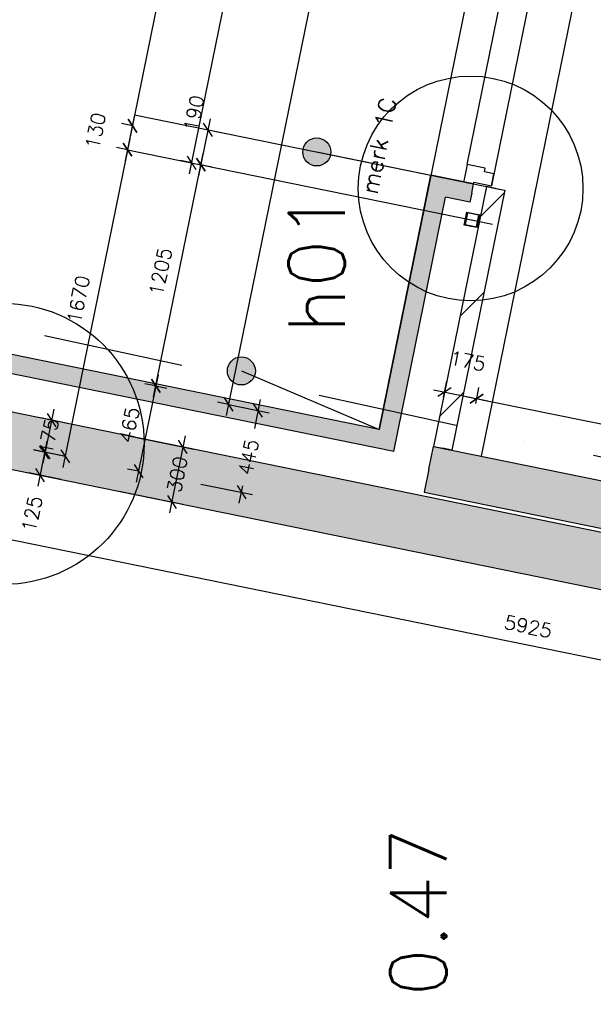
# Model space of a CAD drawing. Extents: x -29284 to 2055880, y -64816 to 121103.
# Tile 37 of 123: x 17678 to 20742, y 43901 to 49157. Entities that reach past the tile are written whole.
import ezdxf

# ---------------------------------------------------------------- set-up
doc = ezdxf.new("R2010")
doc.units = 0
doc.header["$LTSCALE"] = 50
doc.header["$MEASUREMENT"] = 0
doc.header["$PDMODE"] = 3
doc.header["$PDSIZE"] = 0.1
doc.linetypes.add('DASHDOT', pattern=[1, 0.5, -0.25, 0, -0.25])
doc.layers.get('0').update_dxf_attribs({"linetype": 'CONTINUOUS'})
doc.layers.get('DEFPOINTS').update_dxf_attribs({"linetype": 'CONTINUOUS'})
for name, color, linetype in [('_BRANDCOMPART', 6, 'DASHDOT'), ('_DETAILNUMMERS', 4, 'CONTINUOUS'), ('_DETAILNUMMERSTEKST', 4, 'CONTINUOUS'), ('A--A21--_F12--', 7, 'CONTINUOUS'), ('A--A21--_F123-', 9, 'CONTINUOUS'), ('A--A22--_F123-', 9, 'CONTINUOUS'), ('A--A28--_F-2--', 7, 'CONTINUOUS'), ('A--L21--', 3, 'CONTINUOUS'), ('A--L21--_F-2--', 7, 'CONTINUOUS'), ('A--L21--_F12--', 7, 'CONTINUOUS'), ('A--L21A3_BUITENWAND', 3, 'CONTINUOUS'), ('A--L22--_F-2--', 7, 'CONTINUOUS'), ('A--L28--', 7, 'CONTINUOUS'), ('A--L28--_F-2--', 7, 'CONTINUOUS'), ('A--L31--', 2, 'CONTINUOUS'), ('A--L31--_F123-', 7, 'CONTINUOUS'), ('A--M$1A-_F123-', 1, 'CONTINUOUS'), ('A--T$1A-_F123-_RN', 4, 'CONTINUOUS'), ('TEKST_KOZIJNMERK', 2, 'CONTINUOUS'), ('X--LR---_CP', 7, 'CONTINUOUS')]:
    doc.layers.add(name, color=color, linetype=linetype)
doc.layers.add('bruto vloeroppervlak', color=3, linetype='CONTINUOUS', plot=False)
doc.styles.add('ALFA-0_25', font='ROMANS')
doc.styles.add('HIEMSTRA', font='romans.shx')
doc.dimstyles.new('STANDARD$0', dxfattribs={"dimscale": 30, "dimtxt": 2.5, "dimasz": 2, "dimexe": 2, "dimexo": 0, "dimgap": 2, "dimtad": 1, "dimdec": 0, "dimzin": 0, "dimdsep": 46, "dimtxsty": 'ALFA-0_25', "dimblk1": 'OBLIQUE', "dimblk2": 'OBLIQUE', "dimsah": 1, "dimcen": -3, "dimdle": 2, "dimclrd": 1, "dimclre": 1, "dimclrt": 2, "dimadec": 0, "dimazin": 0, "dimtfac": 0.666667, "dimtofl": 0, "dimtmove": 2, "dimatfit": 3, "dimldrblk": 'OBLIQUE', "dimfxl": 1, "dimtvp": 0.833333, "dimtolj": 1, "dimtzin": 0, "dimarcsym": 0})

# ---------------------------------------------------------------- blocks, each defined once
blk = doc.blocks.new('*U1451')
at = {"layer": 'A--A21--_F123-', "color": 2}
for points in [[(-2400.7, 489), (-2439.7, 548), (0, 0), (-39, 59)], [(0, 0), (39, -59), (-2400.7, 489), (-2361.7, 430.1)]]:
    blk.add_solid(points, dxfattribs=at)
at = {"layer": 'A--L21--_F-2--', "color": 3, "linetype": 'Continuous'}
for points in [[(-39, 59), (-39, 59), (-2439.7, 548), (-2439.7, 548)], [(39, -59), (39, -59), (-2361.7, 430.1), (-2361.7, 430.1)]]:
    blk.add_lwpolyline(points, dxfattribs=at)
blk = doc.blocks.new('*U1450')
at = {"layer": 'A--A21--_F123-', "color": 2}
for points in [[(276.6, 1357.8), (237.6, 1416.8), (0, 0), (-39, 59)], [(0, 0), (39, -59), (276.6, 1357.8), (315.6, 1298.8)]]:
    blk.add_solid(points, dxfattribs=at)
at = {"layer": 'A--L21--_F-2--', "color": 3, "linetype": 'Continuous'}
for points in [[(-39, 59), (-39, 59), (237.6, 1416.8), (237.6, 1416.8)], [(39, -59), (39, -59), (315.6, 1298.8), (315.6, 1298.8)]]:
    blk.add_lwpolyline(points, dxfattribs=at)
blk = doc.blocks.new('*U1449')
at = {"layer": 'A--A22--_F123-', "linetype": 'Continuous'}
h = blk.add_hatch(dxfattribs=at)
h.set_pattern_fill('ALFALINE', color=256, scale=300, style=0)
h.set_pattern_definition([(45, (-20220.15, -48256.54), (-212.132, 212.132), [])])
h.paths.add_polyline_path([(0, 0), (49, -10), (-233.6, -1397.2), (-282.6, -1387.2), (-331.6, -1377.2), (-49, 10)])
at = {"layer": 'A--L22--_F-2--', "color": 3, "linetype": 'Continuous'}
for points in [[(0, 0), (-49, 10), (-331.6, -1377.2), (-282.6, -1387.2)], [(0, 0), (49, -10), (-233.6, -1397.2), (-282.6, -1387.2)]]:
    blk.add_lwpolyline(points, dxfattribs=at)
blk = doc.blocks.new('*U1332')
at = {"layer": 'A--A21--_F123-', "linetype": 'Continuous'}
blk.add_hatch(color=256, dxfattribs=at).paths.add_polyline_path([(0, 0), (25, 122.5), (3679.9, -622), (3654.9, -744.5), (3630, -867), (-25, -122.5)])
at = {"layer": 'A--A21--_F12--', "color": 8}
for points in [[(0, 0), (25, 122.5), (3654.9, -744.5), (3679.9, -622)], [(3654.9, -744.5), (3630, -867), (0, 0), (-25, -122.5)]]:
    blk.add_solid(points, dxfattribs=at)
at = {"layer": 'A--L21--_F12--', "color": 3, "linetype": 'Continuous'}
for points in [[(0, 0), (25, 122.5), (3679.9, -622), (3654.9, -744.5)], [(0, 0), (-25, -122.5), (3630, -867), (3654.9, -744.5)]]:
    blk.add_lwpolyline(points, dxfattribs=at)
blk = doc.blocks.new('_OBLIQUE')
at = {"color": 0, "linetype": 'ByBlock'}
blk.add_line((-0.5, -0.5), (0.5, 0.5), dxfattribs=at)
blk = doc.blocks.new('*D191')
at = {"layer": 'A--M$1A-_F123-', "color": 1, "lineweight": -2, "transparency": 16777216}
for p, q in [((18268.6, 46933.8), (18608.6, 46864.5)), ((18561.8, 46935.3), (18477.9, 46523.7)), ((18208.7, 46639.8), (18548.7, 46570.6))]:
    blk.add_line(p, q, dxfattribs=at)
at = {"layer": 'DEFPOINTS', "color": 0, "transparency": 16777216}
for p in [(18268.6, 46933.8), (18208.7, 46639.8), (18489.9, 46582.5)]:
    blk.add_point(p, dxfattribs=at)
at = {"layer": 'A--M$1A-_F123-', "color": 1, "lineweight": -2, "transparency": 16777216, "xscale": 60, "yscale": 60, "zscale": 60}
for p, rotation in [((18549.8, 46876.5), 78.48629033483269), ((18489.9, 46582.5), 258.4862903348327)]:
    blk.add_blockref('_OBLIQUE', p, dxfattribs=dict(at, rotation=rotation))
at = {"layer": 'A--M$1A-_F123-', "color": 2, "transparency": 16777216, "insert": (18519.8, 46729.5), "char_height": 75, "attachment_point": 5, "rotation": 78.4863, "style": 'ALFA-0_25'}
blk.add_mtext('\\A1;300', dxfattribs=at)
blk = doc.blocks.new('*D198')
at = {"layer": 'A--M$1A-_F123-', "color": 1, "lineweight": -2, "transparency": 16777216}
for p, q in [((17802.8, 46788.8), (17861.7, 47077.9)), ((17959.8, 46996.7), (17790.9, 47031.1)), ((17924.9, 46825.2), (17756, 46859.6))]:
    blk.add_line(p, q, dxfattribs=at)
at = {"layer": 'DEFPOINTS', "color": 0, "transparency": 16777216}
for p in [(17849.7, 47019.1), (17959.8, 46996.7), (17924.9, 46825.2)]:
    blk.add_point(p, dxfattribs=at)
at = {"layer": 'A--M$1A-_F123-', "color": 1, "lineweight": -2, "transparency": 16777216, "xscale": 60, "yscale": 60, "zscale": 60}
for p, rotation in [((17849.7, 47019.1), 78.48629033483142), ((17814.8, 46847.6), 258.4862903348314)]:
    blk.add_blockref('_OBLIQUE', p, dxfattribs=dict(at, rotation=rotation))
at = {"layer": 'A--M$1A-_F123-', "color": 2, "transparency": 16777216, "insert": (17832.2, 46933.4), "char_height": 75, "attachment_point": 5, "rotation": 78.4863, "style": 'ALFA-0_25'}
blk.add_mtext('\\A1;175', dxfattribs=at)
blk = doc.blocks.new('*D199')
at = {"layer": 'A--M$1A-_F123-', "color": 1, "lineweight": -2, "transparency": 16777216}
for p, q in [((17822.8, 46907.2), (17773.9, 46667.2)), ((17924.9, 46825.2), (17752, 46860.4)), ((17899.9, 46702.7), (17727.1, 46737.9))]:
    blk.add_line(p, q, dxfattribs=at)
at = {"layer": 'DEFPOINTS', "color": 0, "transparency": 16777216}
for p in [(17924.9, 46825.2), (17785.9, 46725.9), (17899.9, 46702.7)]:
    blk.add_point(p, dxfattribs=at)
at = {"layer": 'A--M$1A-_F123-', "color": 1, "lineweight": -2, "transparency": 16777216, "xscale": 60, "yscale": 60, "zscale": 60}
for p, rotation in [((17810.8, 46848.4), 78.48629033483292), ((17785.9, 46725.9), 258.4862903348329)]:
    blk.add_blockref('_OBLIQUE', p, dxfattribs=dict(at, rotation=rotation))
at = {"layer": 'A--M$1A-_F123-', "color": 2, "transparency": 16777216, "insert": (17743.7, 46519.1), "char_height": 75, "attachment_point": 5, "rotation": 78.4863, "style": 'ALFA-0_25'}
blk.add_mtext('\\A1;125', dxfattribs=at)
blk = doc.blocks.new('*D289')
at = {"layer": 'A--M$1A-_F123-', "color": 1, "lineweight": -2, "transparency": 16777216}
for p, q in [((17483.4, 46469.4), (17459.9, 46354.3)), ((23336.4, 45218.4), (17413.1, 46425)), ((23289.1, 45286.8), (23265.7, 45171.6))]:
    blk.add_line(p, q, dxfattribs=at)
at = {"layer": 'DEFPOINTS', "color": 0, "transparency": 16777216}
for p in [(17483.4, 46469.4), (17471.9, 46413), (23289.1, 45286.8)]:
    blk.add_point(p, dxfattribs=at)
at = {"layer": 'A--M$1A-_F123-', "color": 1, "lineweight": -2, "transparency": 16777216, "xscale": 60, "yscale": 60, "zscale": 60}
for p, rotation in [((17471.9, 46413), 168.4862903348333), ((23277.7, 45230.4), 348.4862903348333)]:
    blk.add_blockref('_OBLIQUE', p, dxfattribs=dict(at, rotation=rotation))
at = {"layer": 'A--M$1A-_F123-', "color": 2, "transparency": 16777216, "insert": (20394.2, 45917.3), "char_height": 75, "attachment_point": 5, "rotation": 348.4863, "style": 'ALFA-0_25'}
blk.add_mtext('\\A1;5925', dxfattribs=at)
blk = doc.blocks.new('*D370')
at = {"layer": 'A--M$1A-_F123-', "color": 1, "linetype": 'Continuous', "lineweight": -2, "transparency": 16777216}
for p, q in [((19784, 51967.2), (18781.1, 47043.7)), ((19772.1, 51908.4), (19713.3, 51920.4)), ((18793.1, 47102.5), (18734.3, 47114.5))]:
    blk.add_line(p, q, dxfattribs=at)
at = {"layer": 'DEFPOINTS', "color": 0, "linetype": 'Continuous', "transparency": 16777216}
for p in [(19772.1, 51908.4), (18793.1, 47102.5), (18793.1, 47102.5)]:
    blk.add_point(p, dxfattribs=at)
at = {"layer": 'A--M$1A-_F123-', "color": 1, "linetype": 'Continuous', "lineweight": -2, "transparency": 16777216, "xscale": 60, "yscale": 60, "zscale": 60}
for p, rotation in [((19772.1, 51908.4), 78.48629690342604), ((18793.1, 47102.5), 258.486296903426)]:
    blk.add_blockref('_OBLIQUE', p, dxfattribs=dict(at, rotation=rotation))
at = {"layer": 'A--M$1A-_F123-', "color": 2, "linetype": 'Continuous', "transparency": 16777216, "insert": (19187, 49524.9), "char_height": 75, "attachment_point": 5, "rotation": 78.4863, "style": 'ALFA-0_25'}
blk.add_mtext('\\A1;4905', dxfattribs=at)
blk = doc.blocks.new('*D371')
at = {"layer": 'A--M$1A-_F123-', "color": 1, "linetype": 'Continuous', "lineweight": -2, "transparency": 16777216}
for p, q in [((18793.1, 47102.5), (19009.8, 47058.3)), ((18963, 47129.1), (18931.7, 46975.4)), ((18645.8, 46678.3), (18921, 46622.3)), ((18850.2, 46575.5), (18869.3, 46668.8))]:
    blk.add_line(p, q, dxfattribs=at)
at = {"layer": 'DEFPOINTS', "color": 0, "linetype": 'Continuous', "transparency": 16777216}
for p in [(18793.1, 47102.5), (18645.8, 46678.3), (18862.2, 46634.3)]:
    blk.add_point(p, dxfattribs=at)
at = {"layer": 'A--M$1A-_F123-', "color": 1, "linetype": 'Continuous', "lineweight": -2, "transparency": 16777216, "xscale": 60, "yscale": 60, "zscale": 60}
for p, rotation in [((18951, 47070.3), 78.48629690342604), ((18862.2, 46634.3), 258.486296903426)]:
    blk.add_blockref('_OBLIQUE', p, dxfattribs=dict(at, rotation=rotation))
at = {"layer": 'A--M$1A-_F123-', "color": 2, "linetype": 'Continuous', "transparency": 16777216, "insert": (18900.5, 46822.1), "char_height": 75, "attachment_point": 5, "rotation": 78.4863, "style": 'ALFA-0_25'}
blk.add_mtext('\\A1;445', dxfattribs=at)
blk = doc.blocks.new('*U1243')
at = {"layer": 'A--A21--_F123-', "linetype": 'Continuous'}
blk.add_hatch(color=256, dxfattribs=at).paths.add_polyline_path([(0, 0), (-29.9, -147), (6025.7, -1380.5), (6055.6, -1233.5), (6085.6, -1086.6), (29.9, 147)])
at = {"layer": 'A--A21--_F12--', "color": 8}
for points in [[(6055.6, -1233.5), (6085.6, -1086.6), (0, 0), (29.9, 147)], [(0, 0), (-29.9, -147), (6055.6, -1233.5), (6025.7, -1380.5)]]:
    blk.add_solid(points, dxfattribs=at)
at = {"layer": 'A--L21--_F12--', "color": 3, "linetype": 'Continuous'}
for points in [[(0, 0), (29.9, 147), (6085.6, -1086.6), (6055.6, -1233.5)], [(0, 0), (-29.9, -147), (6025.7, -1380.5), (6055.6, -1233.5)]]:
    blk.add_lwpolyline(points, dxfattribs=at)
blk = doc.blocks.new('*D572')
at = {"layer": 'A--M$1A-_F123-', "color": 1, "linetype": 'Continuous', "lineweight": -2, "transparency": 16777216}
for p, q in [((19942.2, 47142.5), (19959.5, 47227.7)), ((19888.8, 47180.9), (20177.8, 47122)), ((20113.7, 47107.6), (20131, 47192.8))]:
    blk.add_line(p, q, dxfattribs=at)
at = {"layer": 'DEFPOINTS', "color": 0, "linetype": 'Continuous', "transparency": 16777216}
for p in [(19942.2, 47142.5), (20113.7, 47107.6), (20119.1, 47134)]:
    blk.add_point(p, dxfattribs=at)
at = {"layer": 'A--M$1A-_F123-', "color": 1, "linetype": 'Continuous', "lineweight": -2, "transparency": 16777216, "xscale": 60, "yscale": 60, "zscale": 60}
for p, rotation in [((19947.6, 47168.9), 168.4862903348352), ((20119.1, 47134), 348.4862903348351)]:
    blk.add_blockref('_OBLIQUE', p, dxfattribs=dict(at, rotation=rotation))
at = {"layer": 'A--M$1A-_F123-', "color": 2, "linetype": 'Continuous', "transparency": 16777216, "insert": (20070.7, 47335.2), "char_height": 75, "attachment_point": 5, "rotation": 348.4863, "style": 'ALFA-0_25'}
blk.add_mtext('\\A1;175', dxfattribs=at)
blk = doc.blocks.new('*D573')
at = {"layer": 'A--M$1A-_F123-', "color": 1, "linetype": 'Continuous', "lineweight": -2, "transparency": 16777216}
for p, q in [((20119.1, 47134), (20131, 47192.8)), ((20060.3, 47145.9), (22088.6, 46732.8)), ((22029.8, 46744.7), (22041.8, 46803.5))]:
    blk.add_line(p, q, dxfattribs=at)
at = {"layer": 'DEFPOINTS', "color": 0, "linetype": 'Continuous', "transparency": 16777216}
for p in [(20119.1, 47134), (22029.8, 46744.7), (22029.8, 46744.7)]:
    blk.add_point(p, dxfattribs=at)
at = {"layer": 'A--M$1A-_F123-', "color": 1, "linetype": 'Continuous', "lineweight": -2, "transparency": 16777216, "xscale": 60, "yscale": 60, "zscale": 60}
for p, rotation in [((20119.1, 47134), 168.4862903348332), ((22029.8, 46744.7), 348.4862903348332)]:
    blk.add_blockref('_OBLIQUE', p, dxfattribs=dict(at, rotation=rotation))
at = {"layer": 'A--M$1A-_F123-', "color": 2, "linetype": 'Continuous', "transparency": 16777216, "insert": (21093.9, 47034.9), "char_height": 75, "attachment_point": 5, "rotation": 348.4863, "style": 'ALFA-0_25'}
blk.add_mtext('\\A1;1950', dxfattribs=at)
blk = doc.blocks.new('*D595')
at = {"layer": 'A--M$1A-_F123-', "color": 1, "linetype": 'Continuous', "lineweight": -2, "transparency": 16777216}
for p, q in [((18651, 50413.1), (18267.8, 48531.8)), ((18639.1, 50354.3), (18580.3, 50366.3)), ((18279.8, 48590.6), (18221, 48602.5))]:
    blk.add_line(p, q, dxfattribs=at)
at = {"layer": 'DEFPOINTS', "color": 0, "linetype": 'Continuous', "transparency": 16777216}
for p in [(18639.1, 50354.3), (18279.8, 48590.6), (18279.8, 48590.6)]:
    blk.add_point(p, dxfattribs=at)
at = {"layer": 'A--M$1A-_F123-', "color": 1, "linetype": 'Continuous', "lineweight": -2, "transparency": 16777216, "xscale": 60, "yscale": 60, "zscale": 60}
for p, rotation in [((18639.1, 50354.3), 78.48629033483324), ((18279.8, 48590.6), 258.4862903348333)]:
    blk.add_blockref('_OBLIQUE', p, dxfattribs=dict(at, rotation=rotation))
at = {"layer": 'A--M$1A-_F123-', "color": 2, "linetype": 'Continuous', "transparency": 16777216, "insert": (18363.9, 49491.9), "char_height": 75, "attachment_point": 5, "rotation": 78.4863, "style": 'ALFA-0_25'}
blk.add_mtext('\\A1;1800', dxfattribs=at)
blk = doc.blocks.new('*U1215')
at = {"layer": 'A--A21--_F123-', "color": 2}
for points in [[(-178.7, 36.4), (-217.7, 95.4), (0, 0), (10, 49)], [(0, 0), (-10, -49), (-178.7, 36.4), (-139.7, -22.6)]]:
    blk.add_solid(points, dxfattribs=at)
at = {"layer": 'A--L21--_F-2--', "color": 3, "linetype": 'Continuous'}
for points in [[(0, 0), (10, 49), (-217.7, 95.4), (-217.7, 95.4)], [(0, 0), (-10, -49), (-139.7, -22.6), (-139.7, -22.6)]]:
    blk.add_lwpolyline(points, dxfattribs=at)
blk = doc.blocks.new('*D596')
at = {"layer": 'A--M$1A-_F123-', "color": 1, "linetype": 'Continuous', "lineweight": -2, "transparency": 16777216}
for p, q in [((18695.7, 48628.3), (18633.8, 48324.5)), ((18678.5, 48570.6), (18742.5, 48557.5)), ((18640.6, 48384.4), (18704.6, 48371.4))]:
    blk.add_line(p, q, dxfattribs=at)
at = {"layer": 'DEFPOINTS', "color": 0, "linetype": 'Continuous', "transparency": 16777216}
for p in [(18678.5, 48570.6), (18640.6, 48384.4), (18645.8, 48383.3)]:
    blk.add_point(p, dxfattribs=at)
at = {"layer": 'A--M$1A-_F123-', "color": 1, "linetype": 'Continuous', "lineweight": -2, "transparency": 16777216, "xscale": 60, "yscale": 60, "zscale": 60}
for p, rotation in [((18683.7, 48569.5), 78.48629033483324), ((18645.8, 48383.3), 258.4862903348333)]:
    blk.add_blockref('_OBLIQUE', p, dxfattribs=dict(at, rotation=rotation))
at = {"layer": 'A--M$1A-_F123-', "color": 2, "linetype": 'Continuous', "transparency": 16777216, "insert": (18609, 48657.8), "char_height": 75, "attachment_point": 5, "rotation": 78.4863, "style": 'ALFA-0_25'}
blk.add_mtext('\\A1;190', dxfattribs=at)
blk = doc.blocks.new('*D597')
at = {"layer": 'A--M$1A-_F123-', "color": 1, "linetype": 'Continuous', "lineweight": -2, "transparency": 16777216}
for p, q in [((18393.1, 47143.1), (18657.8, 48442.1)), ((18634.2, 48385.7), (18704.6, 48371.4)), ((18393.6, 47204.3), (18463.9, 47189.9))]:
    blk.add_line(p, q, dxfattribs=at)
at = {"layer": 'DEFPOINTS', "color": 0, "linetype": 'Continuous', "transparency": 16777216}
for p in [(18634.2, 48385.7), (18645.8, 48383.3), (18393.6, 47204.3)]:
    blk.add_point(p, dxfattribs=at)
at = {"layer": 'A--M$1A-_F123-', "color": 1, "linetype": 'Continuous', "lineweight": -2, "transparency": 16777216, "xscale": 60, "yscale": 60, "zscale": 60}
for p, rotation in [((18645.8, 48383.3), 78.48629033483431), ((18405.1, 47201.9), 258.4862903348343)]:
    blk.add_blockref('_OBLIQUE', p, dxfattribs=dict(at, rotation=rotation))
at = {"layer": 'A--M$1A-_F123-', "color": 2, "linetype": 'Continuous', "transparency": 16777216, "insert": (18429.9, 47812.1), "char_height": 75, "attachment_point": 5, "rotation": 78.4863, "style": 'ALFA-0_25'}
blk.add_mtext('\\A1;1205', dxfattribs=at)
blk = doc.blocks.new('*D598')
at = {"layer": 'A--M$1A-_F123-', "color": 1, "linetype": 'Continuous', "lineweight": -2, "transparency": 16777216}
for p, q in [((18265.8, 48522), (17908.4, 46767.3)), ((18253.8, 48463.2), (18195, 48475.2)), ((17920.4, 46826.1), (17861.6, 46838.1))]:
    blk.add_line(p, q, dxfattribs=at)
at = {"layer": 'DEFPOINTS', "color": 0, "linetype": 'Continuous', "transparency": 16777216}
for p in [(18253.8, 48463.2), (17920.4, 46826.1), (17920.4, 46826.1)]:
    blk.add_point(p, dxfattribs=at)
at = {"layer": 'A--M$1A-_F123-', "color": 1, "linetype": 'Continuous', "lineweight": -2, "transparency": 16777216, "xscale": 60, "yscale": 60, "zscale": 60}
for p, rotation in [((18253.8, 48463.2), 78.48629033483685), ((17920.4, 46826.1), 258.4862903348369)]:
    blk.add_blockref('_OBLIQUE', p, dxfattribs=dict(at, rotation=rotation))
at = {"layer": 'A--M$1A-_F123-', "color": 2, "linetype": 'Continuous', "transparency": 16777216, "insert": (17991.6, 47664.1), "char_height": 75, "attachment_point": 5, "rotation": 78.4863, "style": 'ALFA-0_25'}
blk.add_mtext('\\A1;1670', dxfattribs=at)
blk = doc.blocks.new('Q020607-')
at = {"layer": 'A--A28--_F-2--', "color": 3}
for points in [[(-31.4, 31.5), (-35, -34.9), (-35, 35.1)], [(-31.4, 31.5), (-35, 35.1), (35, 35.1)], [(-31.4, 31.5), (-31.4, -31.3), (-35, -34.9)], [(35, 35.1), (31.4, 31.5), (-31.4, 31.5)], [(35, 35.1), (35, -34.9), (31.4, 31.5)], [(35, -34.9), (31.4, -31.3), (31.4, 31.5)], [(35, -34.9), (-35, -34.9), (-31.4, -31.3)], [(35, -34.9), (-31.4, -31.3), (31.4, -31.3)]]:
    blk.add_solid(points, dxfattribs=at)
at = {"layer": 'A--L28--_F-2--', "color": 3, "linetype": 'Continuous'}
blk.add_lwpolyline([(-35, -34.9), (-31.4, -31.3), (-31.4, 31.5), (31.4, 31.5), (31.4, -31.3), (-31.4, -31.3), (-35, -34.9), (35, -34.9), (35, 35.1), (-35, 35.1)], close=True, dxfattribs=at)
at = {"layer": 'X--LR---_CP', "color": 4, "linetype": 'Continuous'}
for p in [(-35, 0.1), (0, 0), (35, 0.1)]:
    blk.add_point(p, dxfattribs=at)
blk = doc.blocks.new('*D627')
at = {"layer": 'A--M$1A-_F123-', "color": 1, "linetype": 'Continuous', "lineweight": -2, "transparency": 16777216}
for p, q in [((18291.8, 48649.4), (18241.9, 48404.4)), ((18279.8, 48590.6), (18221, 48602.5)), ((18253.8, 48463.2), (18195, 48475.2))]:
    blk.add_line(p, q, dxfattribs=at)
at = {"layer": 'DEFPOINTS', "color": 0, "linetype": 'Continuous', "transparency": 16777216}
for p in [(18279.8, 48590.6), (18253.8, 48463.2), (18253.8, 48463.2)]:
    blk.add_point(p, dxfattribs=at)
at = {"layer": 'A--M$1A-_F123-', "color": 1, "linetype": 'Continuous', "lineweight": -2, "transparency": 16777216, "xscale": 60, "yscale": 60, "zscale": 60}
for p, rotation in [((18279.8, 48590.6), 78.4862903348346), ((18253.8, 48463.2), 258.4862903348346)]:
    blk.add_blockref('_OBLIQUE', p, dxfattribs=dict(at, rotation=rotation))
at = {"layer": 'A--M$1A-_F123-', "color": 2, "linetype": 'Continuous', "transparency": 16777216, "insert": (18083.1, 48564.3), "char_height": 75, "attachment_point": 5, "rotation": 78.4863, "style": 'ALFA-0_25'}
blk.add_mtext('\\A1;130', dxfattribs=at)
blk = doc.blocks.new('*D628')
at = {"layer": 'A--M$1A-_F123-', "color": 1, "linetype": 'Continuous', "lineweight": -2, "transparency": 16777216}
for p, q in [((18417.1, 47260.7), (18300.3, 46687.5)), ((18405.1, 47201.9), (18346.3, 47213.9)), ((18312.3, 46746.3), (18253.5, 46758.2))]:
    blk.add_line(p, q, dxfattribs=at)
at = {"layer": 'DEFPOINTS', "color": 0, "linetype": 'Continuous', "transparency": 16777216}
for p in [(18405.1, 47201.9), (18312.3, 46746.3), (18312.3, 46746.3)]:
    blk.add_point(p, dxfattribs=at)
at = {"layer": 'A--M$1A-_F123-', "color": 1, "linetype": 'Continuous', "lineweight": -2, "transparency": 16777216, "xscale": 60, "yscale": 60, "zscale": 60}
for p, rotation in [((18405.1, 47201.9), 78.48629038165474), ((18312.3, 46746.3), 258.4862903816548)]:
    blk.add_blockref('_OBLIQUE', p, dxfattribs=dict(at, rotation=rotation))
at = {"layer": 'A--M$1A-_F123-', "color": 2, "linetype": 'Continuous', "transparency": 16777216, "insert": (18263.2, 46993.6), "char_height": 75, "attachment_point": 5, "rotation": 78.4863, "style": 'ALFA-0_25'}
blk.add_mtext('\\A1;465', dxfattribs=at)
blk = doc.blocks.new('DILATATIEVOEG')
at = {"layer": 'A--L21A3_BUITENWAND', "linetype": 'Continuous'}
h = blk.add_hatch(color=256, dxfattribs=at)
edge = h.paths.add_edge_path()
edge.add_arc((-800, 0), 75, 0, 360)
blk.add_line((-800, 0), (0, 0), dxfattribs=at)
blk.add_circle((-800, 0), 75, dxfattribs=at)
at = {"layer": 'X--LR---_CP', "linetype": 'Continuous'}
blk.add_point((0, 0), dxfattribs=at)
blk = doc.blocks.new('*D812')
at = {"layer": 'A--M$1A-_F123-', "color": 1, "linetype": 'Continuous', "lineweight": -2, "transparency": 16777216}
for p, q in [((19351.9, 52106.6), (18583.6, 48334.8)), ((19339.9, 52047.8), (19281.1, 52059.8)), ((18595.5, 48393.6), (18536.8, 48405.5))]:
    blk.add_line(p, q, dxfattribs=at)
at = {"layer": 'DEFPOINTS', "color": 0, "linetype": 'Continuous', "transparency": 16777216}
for p in [(19339.9, 52047.8), (18595.5, 48393.6), (18595.5, 48393.6)]:
    blk.add_point(p, dxfattribs=at)
at = {"layer": 'A--M$1A-_F123-', "color": 1, "linetype": 'Continuous', "lineweight": -2, "transparency": 16777216, "xscale": 60, "yscale": 60, "zscale": 60}
for p, rotation in [((19339.9, 52047.8), 78.48629033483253), ((18595.5, 48393.6), 258.4862903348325)]:
    blk.add_blockref('_OBLIQUE', p, dxfattribs=dict(at, rotation=rotation))
at = {"layer": 'A--M$1A-_F123-', "color": 2, "linetype": 'Continuous', "transparency": 16777216, "insert": (18872.2, 50240.2), "char_height": 75, "attachment_point": 5, "rotation": 78.4863, "style": 'ALFA-0_25'}
blk.add_mtext('\\A1;3729', dxfattribs=at)

msp = doc.modelspace()

# ---------------------------------------------------------------- linework, layer by layer
at = {"layer": '_BRANDCOMPART', "ltscale": 30}
msp.add_lwpolyline([(10482.8, 49070.1), (10482.8, 49070.1), (25463.6, 45803.4), (24578.4, 42182.6), (27872.5, 41490.5), (27040.2, 37399.2), (23758.4, 38071.7), (22385.7, 31507.4)], dxfattribs=at)
at = {"layer": '_DETAILNUMMERS'}
for centre, radius in [((20086.7, 48256.2), 600), ((17592.6, 46892.4), 750)]:
    msp.add_circle(centre, radius, dxfattribs=at)
at = {"layer": 'A--L21--'}
msp.add_lwpolyline([(23817, 64861.7), (20143.4, 46827.4)], dxfattribs=at)
at = {"layer": 'A--L31--', "color": 2, "linetype": 'Continuous'}
msp.add_lwpolyline([(20197.5, 48270.4), (20210.4, 48334.1), (20160.5, 48344.2), (20164.6, 48364.8), (20067.6, 48384.6), (20053.1, 48313), (20048.7, 48291.5), (20063.4, 48288.5), (20101.6, 48280.7), (20103.4, 48289.5)], close=True, dxfattribs=at)
at = {"layer": 'A--L31--_F123-', "color": 1, "linetype": 'Continuous'}
for p, q in [((20067.6, 48384.6), (23266.1, 64086.5)), ((23398.4, 63984.1), (20197.5, 48270.4))]:
    msp.add_line(p, q, dxfattribs=at)
at = {"layer": 'A--M$1A-_F123-', "linetype": 'Continuous'}
for p, q in [((18291.8, 48649.4), (20240.7, 48252.4)), ((18253.8, 48463.2), (20202.8, 48066.2))]:
    msp.add_line(p, q, dxfattribs=at)
at = {"layer": 'bruto vloeroppervlak', "linetype": 'Continuous'}
msp.add_lwpolyline([(23092.3, 64121.8), (19598.3, 46969.1), (17197.6, 47458.1), (7327.1, -997.8), (14132.7, -997.8), (14132.6, -823.2), (16094.5, -822.8), (16668.4, 1994.3), (16668.4, 2051.9), (25504.7, 2051.9), (31588.1, 31970), (31674.3, 31966.8), (39309.5, 31966.8)], dxfattribs=at)

# ---------------------------------------------------------------- block references
at = {"layer": 'A--L21--', "linetype": 'Continuous'}
for name, p in [('*U1450', (19637.3, 46910.1)), ('*U1215', (20092.6, 48231.5)), ('*U1449', (20220.2, 48256.5)), ('*U1451', (19637.3, 46910.1)), ('*U1243', (17404.1, 46956.8)), ('*U1332', (19863.6, 46756.8))]:
    msp.add_blockref(name, p, dxfattribs=at)
at = {"layer": 'A--L21A3_BUITENWAND', "color": 1}
for p, rotation in [((20048.7, 48291.5), 348.486290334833), ((19598.3, 46969.1), 336.9725806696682)]:
    msp.add_blockref('DILATATIEVOEG', p, dxfattribs=dict(at, rotation=rotation))
at = {"layer": 'A--L28--', "xscale": -1, "rotation": 78.48629033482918}
msp.add_blockref('Q020607-', (20094, 48088.3), dxfattribs=at)

# ---------------------------------------------------------------- texts
at = {"layer": '_DETAILNUMMERSTEKST', "style": 'ALFA-0_25'}
msp.add_text('h01', height=300, rotation=90, dxfattribs=at).set_placement((19414.1, 47482.6))
at = {"layer": 'A--T$1A-_F123-_RN', "style": 'ALFA-0_25'}
msp.add_text('0.47', height=300, rotation=90, dxfattribs=at).set_placement((19957.2, 43942.9))
at = {"layer": 'TEKST_KOZIJNMERK', "style": 'HIEMSTRA'}
msp.add_text('merk 1C', height=90, rotation=78.486, dxfattribs=at).set_placement((19587.7, 48219.5))

# ---------------------------------------------------------------- dimensions: what is measured, and where the dimension line sits
at = {"layer": 'A--M$1A-_F123-', "linetype": 'Continuous'}
for p1, p2, distance, picture, middle in [((19339.9, 52047.8), (18595.5, 48393.6), 0, '*D812', (18872.2, 50240.2)), ((19772.1, 51908.4), (18793.1, 47102.5), 0, '*D370', (19187, 49524.9)), ((18639.1, 50354.3), (18279.8, 48590.6), 0, '*D595', (18363.9, 49491.9)), ((18279.8, 48590.6), (18253.8, 48463.2), 0, '*D627', (18083.1, 48564.3)), ((19942.2, 47142.5), (20113.7, 47107.6), 27, '*D572', (20070.7, 47335.2)), ((18405.1, 47201.9), (18312.3, 46746.3), 0, '*D628', (18263.2, 46993.6)), ((20119.1, 47134), (22029.8, 46744.7), 0, '*D573', (21093.9, 47034.9))]:
    dim = msp.add_aligned_dim(p1=p1, p2=p2, distance=distance, dimstyle='STANDARD$0', dxfattribs=at)
    dim.commit()
    dim.dimension.update_dxf_attribs({"geometry": picture, "text_midpoint": middle})
for base, p1, p2, angle, picture, middle, dimtype in [((18645.8, 48383.3), (18678.5, 48570.6), (18640.6, 48384.4), 258.4863, '*D596', (18609, 48657.8), 161), ((18862.2, 46634.3), (18793.1, 47102.5), (18645.8, 46678.3), 78.4863, '*D371', (18900.5, 46822.1), 160)]:
    dim = msp.add_linear_dim(base=base, p1=p1, p2=p2, angle=angle, dimstyle='STANDARD$0', dxfattribs=at)
    dim.commit()
    dim.dimension.update_dxf_attribs({"geometry": picture, "text_midpoint": middle, "dimtype": dimtype})
for p1, p2, distance, text, picture, middle in [((18253.8, 48463.2), (17920.4, 46826.1), 0, '1670', '*D598', (17991.6, 47664.1)), ((18393.6, 47204.3), (18634.2, 48385.7), -11.8, '1205', '*D597', (18429.9, 47812.1))]:
    dim = msp.add_aligned_dim(p1=p1, p2=p2, distance=distance, text=text, dimstyle='STANDARD$0', dxfattribs=at)
    dim.commit()
    dim.dimension.update_dxf_attribs({"geometry": picture, "text_midpoint": middle})
at = {"layer": 'A--M$1A-_F123-'}
for base, p1, p2, angle, picture, middle in [((17849.7, 47019.1), (17924.9, 46825.2), (17959.8, 46996.7), 78.4863, '*D198', (17832.2, 46933.4)), ((17785.9, 46725.9), (17924.9, 46825.2), (17899.9, 46702.7), 258.4863, '*D199', (17743.7, 46519.1)), ((18489.9, 46582.5), (18268.6, 46933.8), (18208.7, 46639.8), 258.4863, '*D191', (18519.8, 46729.5))]:
    dim = msp.add_linear_dim(base=base, p1=p1, p2=p2, angle=angle, dimstyle='STANDARD$0', dxfattribs=at)
    dim.commit()
    dim.dimension.update_dxf_attribs({"geometry": picture, "text_midpoint": middle, "dimtype": 161})
dim = msp.add_aligned_dim(p1=(23289.1, 45286.8), p2=(17483.4, 46469.4), distance=57.5, dimstyle='STANDARD$0', dxfattribs=at)
dim.commit()
dim.dimension.update_dxf_attribs({"geometry": '*D289', "text_midpoint": (20394.2, 45917.3)})

doc.saveas('drawing.dxf')
